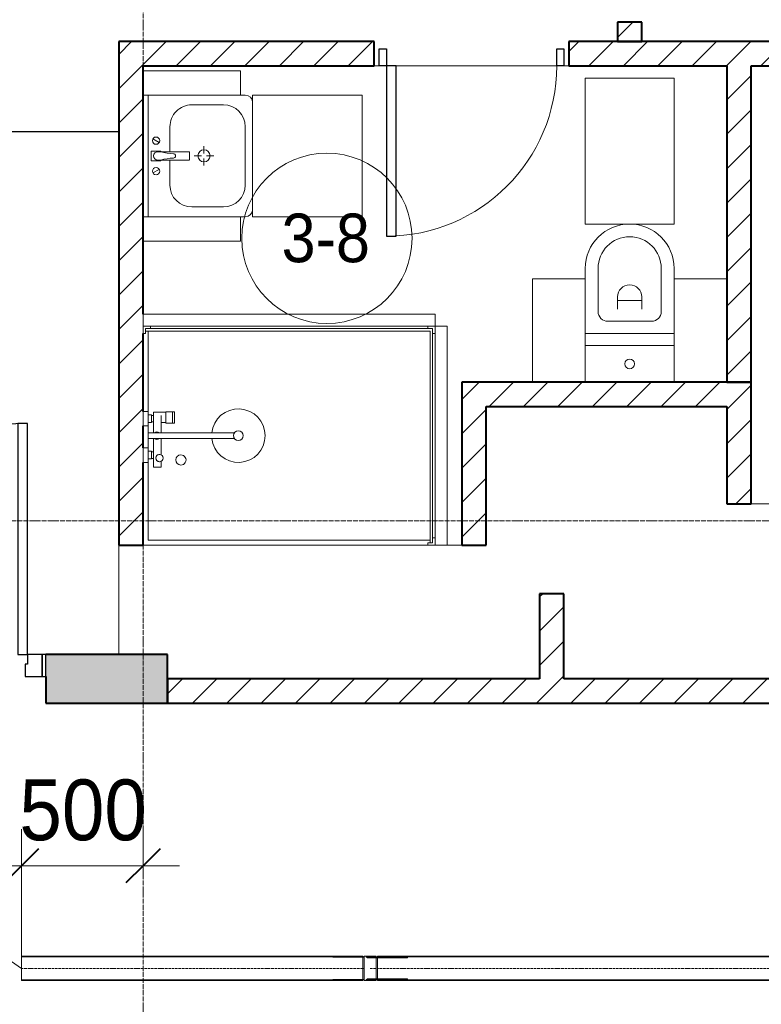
# Model space of a CAD drawing. Header units: millimetres. Extents: x 104173 to 188470, y 7718 to 222239.
# Tile 23 of 50: x 114642 to 117691, y 24312 to 28360. Entities that reach past the tile are written whole.
import ezdxf

# ---------------------------------------------------------------- set-up
doc = ezdxf.new("R2010")
doc.units = ezdxf.units.MM
for name, pattern in [('ADSK_Линия сетки', [25, 20, -2.5, 0, -2.5]), ('Линия сетки', [25, 20, -2.5, 0, -2.5]), ('Осевая', [14, 10, -2, 0, -2])]:
    doc.linetypes.add(name, pattern=pattern)
for name, color, linetype, lineweight in [('Двери', 7, 'Continuous', 18), ('Кабельные лотки', 7, 'Continuous', 18), ('Каркас_Импост', 7, 'Continuous', 30), ('Марки кабельных лотков', 7, 'Continuous', 20), ('Марки помещений', 7, 'Continuous', 20), ('Мебель', 7, 'Continuous', 18), ('Монтажный зазор', 7, 'Continuous', 30), ('Опуск', 7, 'Continuous', 18), ('Осевая линия', 7, 'Осевая', 18), ('Оси', 7, 'Continuous', 9), ('Панель', 7, 'Continuous', 30), ('Перекрытия', 7, 'Continuous', 18), ('Размеры', 7, 'Continuous', 9), ('Размеры-100', 7, 'Continuous', 9), ('Сантехнические приборы', 7, 'Continuous', 18), ('Соединительные детали кабельных лотков', 7, 'Continuous', 18), ('Стены', 7, 'Continuous', 18), ('Стены разрез', 7, 'Continuous', 40)]:
    doc.layers.add(name, color=color, linetype=linetype, lineweight=lineweight)
doc.styles.add('Arial_2', font='arial.ttf', dxfattribs={"width": 0.9, "height": 200})
doc.styles.add('Arial_3', font='arial.ttf', dxfattribs={"width": 0.9, "height": 250})
doc.dimstyles.new('Основной_2_5_мм', dxfattribs={"dimscale": 304.8, "dimtxt": 255.06485, "dimasz": 0.463911, "dimexe": 0.492126, "dimexo": 0.492126, "dimgap": 0.098425, "dimtad": 1, "dimdec": 0, "dimdsep": 46, "dimtxsty": 'Arial_3', "dimblk1": 'OBLIQUE', "dimblk2": 'OBLIQUE', "dimsah": 1, "dimcen": 0.09, "dimdle": 0.492126, "dimazin": 2, "dimtfac": 1, "dimtdec": 4, "dimtix": 1, "dimtmove": 0, "dimatfit": 3, "dimfxl": 1, "dimtvp": 1, "dimtolj": 1, "dimtzin": 0, "dimlwd": 20, "dimlwe": 20, "dimarcsym": 2})
pattern_1 = [(45, (0, 0), (-70.71068, 70.71068), [])]

# ---------------------------------------------------------------- blocks, each defined once
blk = doc.blocks.new('A_DOR_Door - Вн_3_Одинарная_800x2100-3061110-МКСС_К4_L22_74_700_')
at = {"layer": 'Двери', "color": 253, "lineweight": 30, "true_color": 0xaaaaaa}
for p, q in [((-380, 20), (-350, 20)), ((-380, -50), (-380, 20)), ((-350, 20), (-350, -50)), ((350, -50), (350, 20)), ((350, 20), (380, 20)), ((380, 20), (380, -50)), ((-350, -50), (-380, -50)), ((-350, -50), (-350, -750)), ((-310, -50), (-350, -50)), ((-350, -50), (-350, -750)), ((-310, -750), (-310, -50)), ((380, -50), (350, -50)), ((-350, -750), (-310, -750))]:
    blk.add_line(p, q, dxfattribs=at)
at = {"layer": 'Двери', "color": 254, "lineweight": 9, "true_color": 0xd4d4d4}
blk.add_arc((-350, -50), 700, 270, 0, dxfattribs=at)
blk = doc.blocks.new('MR_Унитаз напольный - Санузел с ванной-V19-МКСС_К4_L22_74_700_')
at = {"layer": 'Сантехнические приборы', "color": 253, "true_color": 0xaaaaaa}
for p, q in [((-182.5, 200), (-182.5, 50)), ((182.5, 50), (182.5, 200)), ((-182.5, 50), (182.5, 50)), ((182.5, 50), (-182.5, 50)), ((-182.5, 50), (-182.5, 0)), ((182.5, 0), (182.5, 50)), ((-182.5, 0), (182.5, 0)), ((182.5, 0), (-182.5, 0)), ((-182.5, 0), (-182.5, -267.5)), ((182.5, -267.5), (182.5, 0)), ((-90, -50), (90, -50)), ((-130, -267.5), (-130, -90)), ((-50, -150), (-50, -100)), ((50, -100), (50, -150)), ((130, -90), (130, -267.5)), ((-50, -135), (50, -135))]:
    blk.add_line(p, q, dxfattribs=at)
for centre, radius, start, end in [((0, 125), 20, 0, 180), ((0, 125), 20, 180, 0), ((-90, -90), 40, 90, 180), ((90, -90), 40, 360, 90), ((0, -150), 50, 180, 0), ((0, -267.5), 182.5, 180, 360), ((0, -267.5), 130, 180, 0)]:
    blk.add_arc(centre, radius, start, end, dxfattribs=at)
blk = doc.blocks.new('MR_Зона обслуживания - MR_Зона обслуживания-2638726-МКСС_К4_L22_74_700_')
at = {"layer": 'Мебель', "lineweight": 9}
for p, q in [((182.5, 0), (-182.5, 0)), ((-182.5, 0), (-182.5, -600)), ((182.5, -600), (182.5, 0)), ((-182.5, -600), (182.5, -600))]:
    blk.add_line(p, q, dxfattribs=at)
blk = doc.blocks.new('MR_Зона обслуживания - MR_Зона обслуживания-V20-МКСС_К4_L22_74_700_')
at = {"layer": 'Мебель', "lineweight": 9}
for p, q in [((108.75, -425), (108.75, 0)), ((-108.75, -425), (108.75, -425))]:
    blk.add_line(p, q, dxfattribs=at)
blk = doc.blocks.new('MR_Зона обслуживания - MR_Зона обслуживания-V21-МКСС_К4_L22_74_700_')
at = {"layer": 'Мебель', "lineweight": 9}
blk.add_line((-108.75, -425), (108.75, -425), dxfattribs=at)
blk = doc.blocks.new('MR_Тумба-Умывальник с зеркалом - Тумба-умывальник_500-2515854-МКСС_К4_L22_74_700_')
at = {"layer": 'Сантехнические приборы', "color": 253, "true_color": 0xaaaaaa}
for p, q in [((-250, -20), (250, -20)), ((-69.7, -39.8), (-55.6, -66.3)), ((20, -33.1), (-20, -33.1)), ((-20, -33.1), (-20, -73.1)), ((20, -73.1), (20, -33.1)), ((69.7, -39.8), (55.6, -66.3)), ((-20, -73.1), (-17, -73.1)), ((-17, -60), (-17, -73.1)), ((-17, -73.1), (-17, -187.9)), ((17, -73.1), (17, -60)), ((17, -187.9), (17, -73.1)), ((17, -73.1), (20, -73.1)), ((-17, -110), (-120, -110)), ((120, -110), (17, -110)), ((-210, -200), (-210, -330)), ((-14, -190.9), (14, -190.9)), ((210, -330), (210, -200)), ((0, -210), (0, -240)), ((-10, -250), (-40, -250)), ((0, -290), (0, -260)), ((40, -250), (10, -250)), ((-250, -400), (-250, -420)), ((250, -420), (250, -400)), ((-120, -420), (120, -420))]:
    blk.add_line(p, q, dxfattribs=at)
for centre, radius, start, end in [((-62.7, -53.1), 15, 360, 180), ((62.7, -53.1), 15, 360, 180), ((-62.7, -53.1), 15, 180, 360), ((0, -60), 17, 360, 180), ((-217.6, -129.9), 208.5, 1.5946, 15.8177), ((217.6, -129.9), 208.5, 164.1823, 178.4054), ((62.7, -53.1), 15, 180, 360), ((-120, -200), 90, 90, 180), ((120, -200), 90, 360, 90), ((0, -124.1), 9.19, 180, 360), ((-14, -187.9), 3, 180, 270), ((-14, -187.9), 3, 195, 255), ((14, -187.9), 3, 270, 0), ((14, -187.9), 3, 285, 345), ((0, -250), 25, 0, 180), ((0, -250), 25, 180, 0), ((-120, -330), 90, 180, 270), ((120, -330), 90, 270, 360), ((-220, -420), 30, 180, 270), ((220, -420), 30, 270, 360)]:
    blk.add_arc(centre, radius, start, end, dxfattribs=at)
blk = doc.blocks.new('MR_Зона обслуживания - MR_Зона обслуживания-2638755-МКСС_К4_L22_74_700_')
at = {"layer": 'Мебель', "lineweight": 9}
for p, q in [((250, 0), (-250, 0)), ((-250, 0), (-250, -450)), ((250, -450), (250, 0)), ((-250, -450), (250, -450))]:
    blk.add_line(p, q, dxfattribs=at)
blk = doc.blocks.new('MR_Зона обслуживания - MR_Зона обслуживания-V2-МКСС_К4_L22_74_700_')
at = {"layer": 'Мебель', "lineweight": 9}
for p, q in [((-50, 0), (-50, -400)), ((50, -400), (50, 0)), ((-50, -400), (50, -400))]:
    blk.add_line(p, q, dxfattribs=at)
blk = doc.blocks.new('MR_Душевой поддон - Санузел с душем_900х1200-2638805-МКСС_К4_L22_74_700_')
at = {"layer": 'Сантехнические приборы', "color": 253, "true_color": 0xaaaaaa}
for p, q in [((-90, 1170), (-90, 1190)), ((-90, 1190), (-70, 1190)), ((790, 1190), (-90, 1190)), ((-90, 1190), (-90, 10)), ((-80, 10), (-80, 1180)), ((-80, 1180), (790, 1180)), ((-70, 1190), (-70, 1200)), ((770, 1200), (770, 1190)), ((770, 1190), (790, 1190)), ((780, 1180), (780, 20)), ((790, 1190), (790, 1170)), ((790, 1180), (790, 1190)), ((800, 1170), (800, 1200)), ((-100, 1170), (-90, 1170)), ((790, 1170), (800, 1170)), ((800, 1170), (800, 0)), ((338.7, 20), (338.7, 375.1)), ((361.3, 375.1), (361.3, 20)), ((251.9, 129.1), (298.9, 129.1)), ((251.9, 120), (251.9, 129.1)), ((298.9, 129.1), (298.9, 120)), ((251.9, 120), (298.9, 120)), ((251.9, 92.5), (251.9, 120)), ((298.9, 120), (251.9, 120)), ((298.9, 92.5), (251.9, 92.5)), ((253.8, 92.5), (296.6, 92.5)), ((253.8, 42), (253.8, 92.5)), ((296.6, 92.5), (296.6, 73.7)), ((298.9, 120), (298.9, 92.5)), ((266.7, 42), (253.8, 42)), ((266.7, 73.7), (338.7, 73.7)), ((338.7, 42), (266.7, 42)), ((266.7, 42), (293.6, 42)), ((266.7, 34), (266.7, 42)), ((293.6, 42), (293.6, 34)), ((361.3, 73.7), (428.7, 73.7)), ((479.1, 42), (361.3, 42)), ((416.4, 34), (416.4, 42)), ((416.4, 42), (443.3, 42)), ((443.3, 42), (443.3, 34)), ((455.7, 73.7), (479.1, 73.7)), ((479.1, 73.7), (479.1, 42)), ((-90, 30), (-100, 30)), ((-90, 10), (-90, 30)), ((-70, 10), (-90, 10)), ((-90, 10), (-80, 10)), ((250.2, 20), (-80, 20)), ((-70, 0), (-70, 10)), ((250.2, 20), (310, 20)), ((250.2, 0), (250.2, 20)), ((264, 34), (296, 34)), ((264, 20), (264, 34)), ((296, 20), (264, 20)), ((293.6, 34), (266.7, 34)), ((296, 34), (296, 20)), ((338.7, 20), (310, 20)), ((310, 20), (310, 0)), ((361.3, 20), (338.7, 20)), ((400, 20), (361.3, 20)), ((400, 0), (400, 20)), ((400, 20), (459.8, 20)), ((414, 20), (414, 34)), ((414, 34), (446, 34)), ((446, 20), (414, 20)), ((443.3, 34), (416.4, 34)), ((446, 34), (446, 20)), ((780, 20), (459.8, 20)), ((459.8, 20), (459.8, 0)), ((-100, 0), (-70, 0)), ((310, 0), (250.2, 0)), ((459.8, 0), (400, 0))]:
    blk.add_line(p, q, dxfattribs=at)
for centre, radius, start, end in [((350, 391.5), 110, 275.916, 264.084), ((350, 391.5), 20, 0, 180), ((350, 391.5), 20, 180, 0), ((350, 391.5), 20, 235.4667, 304.5333), ((450, 155.2), 20.9, 360, 180), ((450, 155.2), 20.9, 180, 360), ((442.2, 67.2), 15, 0, 180), ((350, 56.1), 15.5, 137.0093, 222.9907), ((350, 56.1), 15.5, 317.0093, 42.9907), ((442.2, 67.2), 15, 154.0483, 25.9517), ((442.2, 67.2), 15, 180, 0)]:
    blk.add_arc(centre, radius, start, end, dxfattribs=at)
blk = doc.blocks.new('MR_Зона обслуживания - MR_Зона обслуживания-2638751-МКСС_К4_L22_74_700_')
at = {"layer": 'Мебель', "lineweight": 9}
for p, q in [((450, 50), (-450, 50)), ((-450, 50), (-450, 0)), ((450, 0), (450, 50)), ((-450, 0), (450, 0))]:
    blk.add_line(p, q, dxfattribs=at)
blk = doc.blocks.new('MR_Зона обслуживания - MR_Зона обслуживания-2638808-МКСС_К4_L22_74_700_')
at = {"layer": 'Мебель', "lineweight": 9}
for p, q in [((600, 50), (-600, 50)), ((-600, 50), (-600, 0)), ((600, 0), (600, 50)), ((-600, 0), (600, 0))]:
    blk.add_line(p, q, dxfattribs=at)
blk = doc.blocks.new('101_Дверь_Однопольная - _НЧ_Мет_900х2100_Квартира_Л-3835055-МКСС_К4_L22_74_700_')
at = {"layer": 'Каркас_Импост', "color": 253, "true_color": 0xaaaaaa}
for p, q in [((-475, 100), (-535, 100)), ((-535, 100), (-535, 10)), ((-475, 60), (-475, 100)), ((535, 100), (475, 100)), ((475, 100), (475, 60)), ((535, 10), (535, 100)), ((-465, 60), (-475, 60)), ((-465, 10), (-465, 60)), ((475, 60), (465, 60)), ((465, 60), (465, 10)), ((-535, 10), (-465, 10)), ((465, 10), (535, 10))]:
    blk.add_line(p, q, dxfattribs=at)
at = {"layer": 'Монтажный зазор', "color": 253, "true_color": 0xaaaaaa}
for p, q in [((-535, 100), (-550, 100)), ((-550, 100), (-550, 10)), ((-535, 10), (-535, 100)), ((550, 100), (535, 100)), ((535, 100), (535, 10)), ((550, 10), (550, 100)), ((-550, 10), (-535, 10)), ((535, 10), (550, 10))]:
    blk.add_line(p, q, dxfattribs=at)
at = {"layer": 'Панель', "color": 253, "true_color": 0xaaaaaa}
for p, q in [((475, 1050), (435, 1050)), ((435, 1050), (435, 100)), ((475, 100), (475, 1050)), ((435, 100), (475, 100))]:
    blk.add_line(p, q, dxfattribs=at)
blk.add_arc((475, 100), 950, 90, 180, dxfattribs=at)
blk = doc.blocks.new('135_SLK_K4_AR_rvt-1-МКСС_К4_L22_74_700_')
at = {"layer": 'Стены разрез', "lineweight": 9, "true_color": 0xaaaaaa}
h = blk.add_hatch(dxfattribs=at)
h.set_pattern_fill('FP_3', color=253, style=0, pattern_type=2)
h.set_pattern_definition(pattern_1)
h.paths.add_polyline_path([(117200, 28270), (117200, 28350), (117100, 28350), (117100, 28270)])
h.paths.add_polyline_path([(117200, 29250), (117200, 32900), (117100, 32900), (117100, 29250)])
h = blk.add_hatch(dxfattribs=at)
h.set_pattern_fill('FP_3', color=253, style=0, pattern_type=2)
h.set_pattern_definition(pattern_1)
h.paths.add_polyline_path([(115150, 26200), (115150, 28270), (115050, 28270), (115050, 26200)])
h = blk.add_hatch(dxfattribs=at)
h.set_pattern_fill('FP_3', color=253, style=0, pattern_type=2)
h.set_pattern_definition(pattern_1)
h.paths.add_polyline_path([(120450, 28170), (120450, 28270), (119390, 28270), (119390, 28170), (119599.8, 28170)])
h.paths.add_polyline_path([(118590, 28170), (118590, 28270), (116900, 28270), (116900, 28170), (118209.5, 28170)])
h.paths.add_polyline_path([(116100, 28170), (116100, 28270), (115150, 28270), (115150, 28170), (115892.4, 28170)])
h = blk.add_hatch(dxfattribs=at)
h.set_pattern_fill('FP_3', color=253, style=0, pattern_type=2)
h.set_pattern_definition(pattern_1)
h.paths.add_polyline_path([(117650, 26870), (117650, 28170), (117550, 28170), (117550, 26870)])
h = blk.add_hatch(dxfattribs=at)
h.set_pattern_fill('FP_3', color=253, style=0, pattern_type=2)
h.set_pattern_definition(pattern_1)
h.paths.add_polyline_path([(117550, 26770), (117550, 26870), (116460, 26870), (116460, 26770), (117282.7, 26770)])
h = blk.add_hatch(dxfattribs=at)
h.set_pattern_fill('FP_3', color=253, style=0, pattern_type=2)
h.set_pattern_definition(pattern_1)
h.paths.add_polyline_path([(117550, 26370), (117650, 26370), (117650, 26870), (117550, 26870), (117550, 26543.6)])
h = blk.add_hatch(dxfattribs=at)
h.set_pattern_fill('FP_3', color=253, style=0, pattern_type=2)
h.set_pattern_definition(pattern_1)
h.paths.add_polyline_path([(116560, 26200), (116560, 26770), (116460, 26770), (116460, 26200)])
h = blk.add_hatch(dxfattribs=at)
h.set_pattern_fill('FP_3', color=253, style=0, pattern_type=2)
h.set_pattern_definition(pattern_1)
h.paths.add_polyline_path([(116780, 25650), (116880, 25650), (116880, 26000), (116780, 26000)])
at = {"layer": 'Стены разрез', "lineweight": 18, "true_color": 0xcbcbcb}
h = blk.add_hatch(color=9, dxfattribs=at)
h.paths.add_polyline_path([(112950, 25550), (113649.8, 25550), (113649.8, 25750), (112950, 25750), (112950, 25660)])
h.paths.add_polyline_path([(114749.8, 25550), (115250, 25550), (115250, 25750), (114749.8, 25750), (114749.8, 25660)])
at = {"layer": 'Стены разрез', "lineweight": 9, "true_color": 0xaaaaaa}
h = blk.add_hatch(dxfattribs=at)
h.set_pattern_fill('FP_3', color=253, style=0, pattern_type=2)
h.set_pattern_definition(pattern_1)
h.paths.add_polyline_path([(123550, 25550), (123550, 25650), (115250, 25650), (115250, 25550), (122380.3, 25550)])
at = {"layer": 'Перекрытия', "color": 253, "true_color": 0xaaaaaa}
for p, q in [((116120, 28170), (116100, 28170)), ((116100, 28170), (116120, 28170)), ((116850, 28170), (116190, 28170)), ((116190, 28170), (116850, 28170)), ((116900, 28170), (116880, 28170)), ((116880, 28170), (116900, 28170)), ((117650, 26370), (117800, 26370)), ((115050, 25750), (115050, 26200)), ((115150, 26200), (116320, 26200)), ((116400, 26200), (116460, 26200))]:
    blk.add_line(p, q, dxfattribs=at)
at = {"layer": 'Стены', "color": 253, "true_color": 0xaaaaaa}
for p, q in [((113650.4, 27900), (115050, 27900)), ((115050, 27899.2), (113650.4, 27899.2)), ((113890, 27900), (115050, 27900)), ((115050, 27899.2), (113890, 27899.2))]:
    blk.add_line(p, q, dxfattribs=at)
at = {"layer": 'Стены разрез', "color": 253, "true_color": 0xaaaaaa}
for p, q in [((117100, 28350), (117100, 28270)), ((117200, 28350), (117100, 28350)), ((117200, 28270), (117200, 28350)), ((115050, 28270), (115050, 26200)), ((115150, 28270), (115050, 28270)), ((116100, 28270), (115150, 28270)), ((116100, 28170), (116100, 28270)), ((118590, 28270), (116900, 28270)), ((116900, 28270), (116900, 28170)), ((117100, 28270), (117200, 28270)), ((115150, 28170), (116100, 28170)), ((115150, 27150), (115150, 28170)), ((116900, 28170), (117550, 28170)), ((117550, 28170), (117550, 26870)), ((117650, 28170), (118590, 28170)), ((117650, 26870), (117650, 28170)), ((115150, 26749.8), (115150, 27070)), ((117550, 26870), (116460, 26870)), ((116460, 26870), (116460, 26770)), ((117650, 26870), (117550, 26870)), ((117550, 26870), (117650, 26870)), ((117650, 26370), (117650, 26870)), ((116460, 26770), (116460, 26200)), ((116560, 26770), (117550, 26770)), ((116560, 26200), (116560, 26770)), ((117550, 26770), (117550, 26370)), ((115150, 26600), (115150, 26690)), ((115150, 26200), (115150, 26540.2)), ((117550, 26370), (117650, 26370)), ((115050, 26200), (115150, 26200)), ((116460, 26200), (116560, 26200)), ((116880, 26000), (116780, 26000)), ((116780, 26000), (116780, 25650)), ((116880, 25650), (116880, 26000)), ((115250, 25750), (114749.8, 25750)), ((115250, 25550), (115250, 25750)), ((114749.8, 25660), (114749.8, 25550)), ((116780, 25650), (115250, 25650)), ((115250, 25650), (115250, 25550)), ((118390, 25650), (116880, 25650)), ((114749.8, 25550), (115250, 25550)), ((115250, 25550), (123550, 25550))]:
    blk.add_line(p, q, dxfattribs=at)
at = {"layer": 'Двери', "color": 253, "lineweight": 18, "true_color": 0xaaaaaa}
for name, p in [('A_DOR_Door - Вн_3_Одинарная_800x2100-3061110-МКСС_К4_L22_74_700_', (116500, 28220)), ('101_Дверь_Однопольная - _НЧ_Мет_900х2100_Квартира_Л-3835055-МКСС_К4_L22_74_700_', (114199.8, 25650))]:
    blk.add_blockref(name, p, dxfattribs=at)
at = {"layer": 'Мебель', "color": 253, "lineweight": 18, "true_color": 0xaaaaaa}
for name, p, rotation in [('MR_Зона обслуживания - MR_Зона обслуживания-V2-МКСС_К4_L22_74_700_', (115150, 28100), 89.99999999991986), ('MR_Зона обслуживания - MR_Зона обслуживания-2638726-МКСС_К4_L22_74_700_', (117150, 27520), 180), ('MR_Зона обслуживания - MR_Зона обслуживания-2638755-МКСС_К4_L22_74_700_', (115600, 27800), 89.99999999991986), ('MR_Зона обслуживания - MR_Зона обслуживания-V2-МКСС_К4_L22_74_700_', (115150, 27500), 89.99999999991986), ('MR_Зона обслуживания - MR_Зона обслуживания-V20-МКСС_К4_L22_74_700_', (116858.7, 26870), 180), ('MR_Зона обслуживания - MR_Зона обслуживания-V21-МКСС_К4_L22_74_700_', (117441.2, 26870), 180), ('MR_Зона обслуживания - MR_Зона обслуживания-2638751-МКСС_К4_L22_74_700_', (116350, 26650), 269.9999999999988)]:
    blk.add_blockref(name, p, dxfattribs=dict(at, rotation=rotation))
blk.add_blockref('MR_Зона обслуживания - MR_Зона обслуживания-2638808-МКСС_К4_L22_74_700_', (115750, 27100), dxfattribs=at)
at = {"layer": 'Сантехнические приборы', "color": 253, "lineweight": 18, "true_color": 0xaaaaaa}
for name, p, rotation in [('MR_Тумба-Умывальник с зеркалом - Тумба-умывальник_500-2515854-МКСС_К4_L22_74_700_', (115150, 27800), 89.99999999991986), ('MR_Унитаз напольный - Санузел с ванной-V19-МКСС_К4_L22_74_700_', (117150, 27070), 180), ('MR_Душевой поддон - Санузел с душем_900х1200-2638805-МКСС_К4_L22_74_700_', (115150, 27000), 269.9999999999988)]:
    blk.add_blockref(name, p, dxfattribs=dict(at, rotation=rotation))
blk = doc.blocks.new('OSTEC_CLV - ЛН_ ЛП - ПШСМ - Угол вертикальный - ZS - Цинкование по методу Сендзимира-1481697-МКСС_К4_L22_74_700_')
at = {"layer": 'Осевая линия'}
for p, q in [((116083.2, 24460), (116112.2, 24460)), ((116112.2, 24460), (116113.2, 24460))]:
    blk.add_line(p, q, dxfattribs=at)
blk = doc.blocks.new('OSTEC_U - ЛН_ ЛП - ПШСМ - OSTEC_U - ЛН_ ЛП - ПШСМ-V55-МКСС_К4_L22_74_700_')
at = {"layer": 'Соединительные детали кабельных лотков', "color": 96, "true_color": 0x008000}
for p, q in [((116066.7, 24414.5), (116070.7, 24414.5)), ((116066.7, 24414.5), (116066.7, 24412.5)), ((116070.7, 24412.5), (116066.7, 24412.5)), ((116070.7, 24414.5), (116070.7, 24412.5)), ((116083.2, 24414.5), (116070.7, 24414.5)), ((116070.7, 24414.5), (116070.7, 24412.5)), ((116070.7, 24412.5), (116095.7, 24412.5)), ((116095.7, 24414.5), (116095.3, 24414.5)), ((116095.7, 24412.5), (116095.7, 24414.5)), ((116095.7, 24414.5), (116095.7, 24412.5)), ((116099.7, 24412.5), (116095.7, 24412.5)), ((116099.7, 24414.5), (116099.7, 24412.5))]:
    blk.add_line(p, q, dxfattribs=at)
blk = doc.blocks.new('OSTEC_U - ЛН_ ЛП - ПШСМ - OSTEC_U - ЛН_ ЛП - ПШСМ-V56-МКСС_К4_L22_74_700_')
at = {"layer": 'Соединительные детали кабельных лотков', "color": 96, "true_color": 0x008000}
for p, q in [((116066.7, 24507.5), (116070.7, 24507.5)), ((116066.7, 24507.5), (116066.7, 24505.5)), ((116070.7, 24505.5), (116066.7, 24505.5)), ((116070.7, 24507.5), (116070.7, 24505.5)), ((116095.7, 24507.5), (116070.7, 24507.5)), ((116070.7, 24507.5), (116070.7, 24505.5)), ((116070.7, 24505.5), (116083.2, 24505.5)), ((116095.3, 24505.5), (116095.7, 24505.5)), ((116095.7, 24505.5), (116095.7, 24507.5)), ((116095.7, 24507.5), (116099.7, 24507.5)), ((116095.7, 24507.5), (116095.7, 24505.5)), ((116099.7, 24507.5), (116099.7, 24505.5))]:
    blk.add_line(p, q, dxfattribs=at)
blk = doc.blocks.new('OSTEC_U - ЛН_ ЛП - ПШСМ - OSTEC_U - ЛН_ ЛП - ПШСМ-V57-МКСС_К4_L22_74_700_')
at = {"layer": 'Соединительные детали кабельных лотков', "color": 96, "true_color": 0x008000}
for p, q in [((116070.7, 24505.5), (116070.7, 24503.5)), ((116083.2, 24505.5), (116070.7, 24505.5)), ((116070.7, 24503.5), (116083.2, 24503.5)), ((116083.2, 24505.5), (116094.7, 24505.5)), ((116094.7, 24503.5), (116083.2, 24503.5)), ((116094.7, 24505.5), (116096.5, 24505.5)), ((116096.5, 24505.5), (116094.7, 24505.5)), ((116094.7, 24503.5), (116094.7, 24505.5)), ((116094.7, 24503.5), (116096.5, 24503.5)), ((116096.5, 24503.5), (116094.7, 24503.5)), ((116096.5, 24505.5), (116236.7, 24505.5)), ((116096.5, 24503.5), (116096.5, 24505.5)), ((116236.7, 24503.5), (116096.5, 24503.5)), ((116236.7, 24503.5), (116236.7, 24505.5))]:
    blk.add_line(p, q, dxfattribs=at)
blk = doc.blocks.new('OSTEC_U - ЛН_ ЛП - ПШСМ - OSTEC_U - ЛН_ ЛП - ПШСМ-V58-МКСС_К4_L22_74_700_')
at = {"layer": 'Соединительные детали кабельных лотков', "color": 96, "true_color": 0x008000}
for p, q in [((116070.7, 24416.5), (116070.7, 24414.5)), ((116083.2, 24416.5), (116070.7, 24416.5)), ((116070.7, 24414.5), (116083.2, 24414.5)), ((116083.2, 24416.5), (116094.7, 24416.5)), ((116094.7, 24414.5), (116083.2, 24414.5)), ((116094.7, 24416.5), (116096.5, 24416.5)), ((116096.5, 24416.5), (116094.7, 24416.5)), ((116094.7, 24414.5), (116094.7, 24416.5)), ((116094.7, 24414.5), (116096.5, 24414.5)), ((116096.5, 24414.5), (116094.7, 24414.5)), ((116096.5, 24416.5), (116236.7, 24416.5)), ((116096.5, 24414.5), (116096.5, 24416.5)), ((116236.7, 24414.5), (116096.5, 24414.5)), ((116236.7, 24414.5), (116236.7, 24416.5))]:
    blk.add_line(p, q, dxfattribs=at)
blk = doc.blocks.new('OSTEC_CLV - ЛН_ ЛП - ПШСМ - Угол вертикальный - ZS - Цинкование по методу Сендзимира-V66-МКСС_К4_L22_74_700_')
at = {"layer": 'Осевая линия'}
for p, q in [((116054.2, 24460), (116053.8, 24460)), ((116058.6, 24460), (116054.2, 24460))]:
    blk.add_line(p, q, dxfattribs=at)
blk = doc.blocks.new('OSTEC_U - ЛН_ ЛП - ПШСМ - OSTEC_U - ЛН_ ЛП - ПШСМ-V67-МКСС_К4_L22_74_700_')
at = {"layer": 'Соединительные детали кабельных лотков', "color": 96, "true_color": 0x008000}
for p, q in [((115929.7, 24505.5), (115929.7, 24507.5)), ((115929.7, 24505.5), (115929.7, 24507.5)), ((116058.2, 24505.5), (115929.7, 24505.5)), ((115929.7, 24505.5), (116058.2, 24505.5)), ((116058.2, 24507.5), (116053.2, 24507.5)), ((116053.2, 24507.5), (116058.2, 24507.5))]:
    blk.add_line(p, q, dxfattribs=at)
blk = doc.blocks.new('OSTEC_U - ЛН_ ЛП - ПШСМ - OSTEC_U - ЛН_ ЛП - ПШСМ-V68-МКСС_К4_L22_74_700_')
at = {"layer": 'Соединительные детали кабельных лотков', "color": 96, "true_color": 0x008000}
for p, q in [((116058.2, 24414.5), (115929.7, 24414.5)), ((115929.7, 24414.5), (116058.2, 24414.5)), ((115929.7, 24412.5), (115929.7, 24414.5)), ((115929.7, 24412.5), (115929.7, 24414.5)), ((116058.2, 24412.5), (116053.2, 24412.5)), ((116053.2, 24412.5), (116058.2, 24412.5))]:
    blk.add_line(p, q, dxfattribs=at)
blk = doc.blocks.new('050_Марка_Помещение - Номер-620969-МКСС_К4_L22_74_700_')
at = {"layer": 'Марки помещений'}
blk.add_circle((0, 0), 3.5, dxfattribs=at)
blk = doc.blocks.new('DIMBLOCK20-МКСС_К4_L22_74_700_')
at = {"layer": 'Размеры-100', "lineweight": 20, "transparency": 16777216}
for p, q in [((114650, 24881.9), (114650, 25031.9)), ((115150, 24881.9), (115150, 25031.9)), ((114500, 24881.9), (115300, 24881.9)), ((114650, 24881.9), (114650, 24467.8)), ((115150, 24881.9), (115150, 24831.9))]:
    blk.add_line(p, q, dxfattribs=at)
at = {"layer": 'Размеры-100', "lineweight": 40, "transparency": 16777216}
for p, q in [((114650, 24881.9), (114720.7, 24952.6)), ((115150, 24881.9), (115220.7, 24952.6)), ((114650, 24881.9), (114579.3, 24811.2)), ((115150, 24881.9), (115079.3, 24811.2))]:
    blk.add_line(p, q, dxfattribs=at)
at = {"layer": 'Размеры-100', "color": 0, "lineweight": 20, "transparency": 16777216, "insert": (114641, 25236.5), "char_height": 250, "width": 621.573, "attachment_point": 1, "line_spacing_factor": 0.941778, "style": 'Arial_3'}
blk.add_mtext('500', dxfattribs=at)
blk = doc.blocks.new('_Oblique')
at = {"color": 0, "linetype": 'ByBlock', "lineweight": -2}
blk.add_line((-0.5, -0.5), (0.5, 0.5), dxfattribs=at)

msp = doc.modelspace()

# ---------------------------------------------------------------- linework, layer by layer
at = {"layer": 'Кабельные лотки', "color": 96, "true_color": 0x008000}
for p, q in [((114650, 24410), (114650, 24510)), ((116053.2, 24510), (114650, 24510)), ((116053.2, 24507.5), (114650, 24507.5)), ((116053.2, 24510), (116053.2, 24410)), ((116113.2, 24505.5), (116113.2, 24510)), ((125479.8, 24510), (116113.2, 24510)), ((125479.8, 24507.5), (116113.2, 24507.5)), ((116113.2, 24416.5), (116113.2, 24503.5)), ((116053.2, 24412.5), (114650, 24412.5)), ((116053.2, 24410), (114650, 24410)), ((116113.2, 24410), (116113.2, 24414.5)), ((125479.8, 24412.5), (116113.2, 24412.5)), ((125479.8, 24410), (116113.2, 24410))]:
    msp.add_line(p, q, dxfattribs=at)
at = {"layer": 'Марки кабельных лотков'}
msp.add_line((114650, 24460), (112691.7, 25806.4), dxfattribs=at)
at = {"layer": 'Опуск'}
for p, q in [((116058.2, 24510), (116058.2, 24410)), ((116108.2, 24510), (116058.2, 24510)), ((116108.2, 24505.5), (116108.2, 24510)), ((116108.2, 24416.5), (116108.2, 24503.5)), ((116058.2, 24410), (116108.2, 24410)), ((116108.2, 24410), (116108.2, 24414.5))]:
    msp.add_line(p, q, dxfattribs=at)
at = {"layer": 'Осевая линия'}
for p, q in [((116053.2, 24460), (114650, 24460)), ((125479.8, 24460), (116113.2, 24460))]:
    msp.add_line(p, q, dxfattribs=at)
at = {"layer": 'Оси', "linetype": 'Линия сетки'}
msp.add_line((115150, 12025.7), (115150, 33100), dxfattribs=at)
at = {"layer": 'Оси', "linetype": 'ADSK_Линия сетки'}
msp.add_line((136991.6, 26300), (104991.1, 26300), dxfattribs=at)

# ---------------------------------------------------------------- block references
at = {"lineweight": 5}
msp.add_blockref('135_SLK_K4_AR_rvt-1-МКСС_К4_L22_74_700_', (0, 0), dxfattribs=at)
at = {"layer": 'Марки помещений', "xscale": 99.99999999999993, "yscale": 99.99999999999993, "zscale": 99.99999999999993}
msp.add_blockref('050_Марка_Помещение - Номер-620969-МКСС_К4_L22_74_700_', (115905.4, 27461.2), dxfattribs=at)
at = {"layer": 'Соединительные детали кабельных лотков', "color": 96, "true_color": 0x008000}
for name in ['OSTEC_U - ЛН_ ЛП - ПШСМ - OSTEC_U - ЛН_ ЛП - ПШСМ-V67-МКСС_К4_L22_74_700_', 'OSTEC_U - ЛН_ ЛП - ПШСМ - OSTEC_U - ЛН_ ЛП - ПШСМ-V56-МКСС_К4_L22_74_700_', 'OSTEC_U - ЛН_ ЛП - ПШСМ - OSTEC_U - ЛН_ ЛП - ПШСМ-V57-МКСС_К4_L22_74_700_', 'OSTEC_U - ЛН_ ЛП - ПШСМ - OSTEC_U - ЛН_ ЛП - ПШСМ-V68-МКСС_К4_L22_74_700_', 'OSTEC_U - ЛН_ ЛП - ПШСМ - OSTEC_U - ЛН_ ЛП - ПШСМ-V55-МКСС_К4_L22_74_700_', 'OSTEC_U - ЛН_ ЛП - ПШСМ - OSTEC_U - ЛН_ ЛП - ПШСМ-V58-МКСС_К4_L22_74_700_']:
    msp.add_blockref(name, (0, 0), dxfattribs=at)
at = {"layer": 'Соединительные детали кабельных лотков'}
for name in ['OSTEC_CLV - ЛН_ ЛП - ПШСМ - Угол вертикальный - ZS - Цинкование по методу Сендзимира-V66-МКСС_К4_L22_74_700_', 'OSTEC_CLV - ЛН_ ЛП - ПШСМ - Угол вертикальный - ZS - Цинкование по методу Сендзимира-1481697-МКСС_К4_L22_74_700_']:
    msp.add_blockref(name, (0, 0), dxfattribs=at)

# ---------------------------------------------------------------- texts
at = {"layer": 'Марки помещений', "lineweight": 9, "insert": (115718.9, 27562.9), "char_height": 200, "width": 447.342, "attachment_point": 1, "style": 'Arial_2'}
msp.add_mtext('3-8', dxfattribs=at)

# ---------------------------------------------------------------- dimensions: what is measured, and where the dimension line sits
at = {"layer": 'Размеры', "lineweight": 20}
dim = msp.add_linear_dim(base=(115150, 24881.9), p1=(114650, 24317.8), p2=(115150, 24981.9), dimstyle='Основной_2_5_мм', override={"dimpost": '<>', "dimfxl": 831.290948}, dxfattribs=at)
dim.commit()
dim.dimension.update_dxf_attribs({"geometry": 'DIMBLOCK20-МКСС_К4_L22_74_700_', "text_midpoint": (114900, 25039.6)})

doc.saveas('drawing.dxf')
